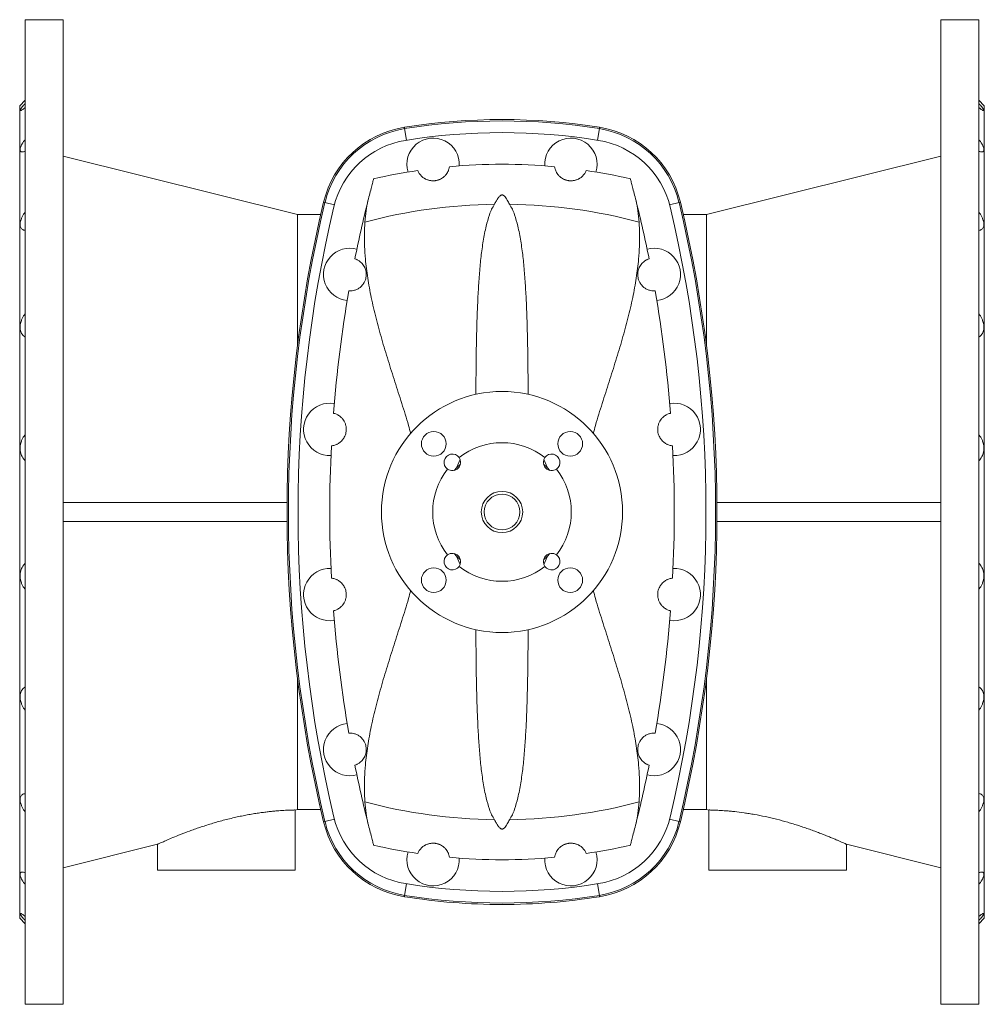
# Model space of a CAD drawing. Header units: millimetres. Extents: x -740 to 883, y 5 to 2082.
# Tile 1 of 3: x -740 to -40, y 5 to 720. Entities that reach past the tile are written whole.
import ezdxf

# ---------------------------------------------------------------- set-up
doc = ezdxf.new("R2010")
doc.units = ezdxf.units.MM

msp = doc.modelspace()

# ---------------------------------------------------------------- linework, layer by layer
at = {"color": 7, "linetype": 'Continuous', "lineweight": 15}
for p, q in [((-708.96, 719.58), (-736.46, 719.58)), ((-736.46, 4.58), (-736.46, 719.58)), ((-708.96, 4.58), (-708.96, 719.58)), ((-44.46, 719.58), (-71.96, 719.58)), ((-71.96, 4.58), (-71.96, 719.58)), ((-44.46, 4.58), (-44.46, 719.58)), ((-736.46, 661.08), (-740.46, 657.08)), ((-40.46, 657.08), (-44.46, 661.08)), ((-740.46, 67.08), (-740.46, 657.08)), ((-40.46, 67.08), (-40.46, 657.08)), ((-538.96, 578.08), (-708.96, 620.46)), ((-71.96, 620.46), (-241.96, 578.08)), ((-522, 578.08), (-538.96, 578.08)), ((-538.96, 482.22), (-538.96, 578.08)), ((-241.96, 578.08), (-258.92, 578.08)), ((-241.96, 482.22), (-241.96, 578.08)), ((-423.41, 394.17), (-420.9, 400.24)), ((-357.51, 394.17), (-360.02, 400.24)), ((-546.44, 369.08), (-708.96, 369.08)), ((-234.49, 369.08), (-71.96, 369.08)), ((-546.44, 355.08), (-708.96, 355.08)), ((-234.49, 355.08), (-71.96, 355.08)), ((-423.41, 329.98), (-420.9, 323.92)), ((-357.51, 329.98), (-360.02, 323.92)), ((-538.96, 241.94), (-538.96, 146.08)), ((-241.96, 241.94), (-241.96, 146.08)), ((-540.62, 145.66), (-538.96, 146.08)), ((-540.46, 102.08), (-540.46, 145.7)), ((-538.96, 146.08), (-522, 146.08)), ((-258.92, 146.08), (-241.96, 146.08)), ((-241.96, 146.08), (-240.32, 145.67)), ((-240.46, 145.7), (-240.46, 102.08)), ((-708.96, 103.69), (-640.43, 120.78)), ((-640.46, 120.78), (-640.46, 102.08)), ((-140.5, 120.78), (-71.96, 103.69)), ((-140.46, 102.08), (-140.46, 120.79)), ((-540.46, 102.08), (-640.46, 102.08)), ((-140.46, 102.08), (-240.46, 102.08)), ((-740.46, 67.08), (-736.46, 63.08)), ((-44.46, 63.08), (-40.46, 67.08)), ((-736.46, 4.58), (-708.96, 4.58)), ((-71.96, 4.58), (-44.46, 4.58))]:
    msp.add_line(p, q, dxfattribs=at)
at = {"color": 8, "linetype": 'Continuous', "lineweight": 0}
for p, q in [((-461.11, 640.45), (-459.77, 632.07)), ((-319.81, 640.45), (-321.15, 632.07)), ((-518.91, 586.88), (-512.08, 585.25)), ((-262.01, 586.88), (-268.84, 585.25)), ((-518.91, 137.27), (-512.08, 138.91)), ((-262.01, 137.27), (-268.84, 138.91)), ((-461.11, 83.71), (-459.77, 92.08)), ((-319.81, 83.71), (-321.15, 92.08))]:
    msp.add_line(p, q, dxfattribs=at)
at = {"color": 8, "linetype": 'Continuous', "lineweight": 0, "flags": 128}
for points in [[(-461.11, 640.45), (-461.19, 640.97), (-461.26, 641.38), (-461.27, 641.43)], [(-319.81, 640.45), (-319.73, 640.97), (-319.66, 641.38), (-319.65, 641.43)], [(-518.91, 586.88), (-519.43, 587.01), (-519.83, 587.1), (-519.88, 587.12)], [(-262.01, 586.88), (-261.49, 587.01), (-261.09, 587.1), (-261.04, 587.12)], [(-518.91, 137.27), (-519.43, 137.15), (-519.83, 137.05), (-519.88, 137.04)], [(-262.01, 137.27), (-261.49, 137.15), (-261.09, 137.05), (-261.04, 137.04)], [(-461.11, 83.71), (-461.19, 83.18), (-461.26, 82.77), (-461.27, 82.72)], [(-319.81, 83.71), (-319.73, 83.18), (-319.66, 82.77), (-319.65, 82.72)]]:
    msp.add_lwpolyline(points, dxfattribs=at)
at = {"color": 7, "linetype": 'Continuous', "lineweight": 15, "flags": 128}
for points in [[(-420.69, 396.75), (-423.47, 394.12), (-425.14, 392.3)], [(-355.78, 392.3), (-357.45, 394.12), (-360.24, 396.75)], [(-425.14, 331.85), (-423.47, 330.04), (-420.69, 327.4)], [(-360.24, 327.4), (-357.45, 330.04), (-355.78, 331.85)]]:
    msp.add_lwpolyline(points, dxfattribs=at)
at = {"color": 7, "linetype": 'Continuous', "lineweight": 15}
for centre, radius in [((-390.46, 362.08), 87.5), ((-439.96, 411.58), 9), ((-340.96, 411.58), 9), ((-390.46, 362.08), 15), ((-390.46, 362.08), 13), ((-439.96, 312.58), 9), ((-340.96, 312.58), 9)]:
    msp.add_circle(centre, radius, dxfattribs=at)
for centre, radius, start, end in [((-390.46, 200.08), 447, 80.88549, 99.11451), ((-390.46, 200.08), 446, 80.88549, 99.11451), ((-449.86, 570.34), 72, 99.11451, 166.52867), ((-449.86, 570.34), 71, 99.11451, 166.52867), ((-390.46, 198.58), 439, 80.82789, 99.17211), ((-331.06, 570.34), 71, 13.47133, 80.88549), ((-331.06, 570.34), 72, 13.47133, 80.88549), ((-450.24, 568.78), 64, 99.17211, 166.63145), ((-440.46, 614.58), 19, 356.50187, 197.2054), ((-340.46, 614.58), 19, 342.7946, 183.49813), ((-330.69, 568.78), 64, 13.36855, 80.82789), ((-390.46, 198.58), 416, 98.44845, 102.94025), ((-390.46, 198.58), 416, 84.74118, 95.25882), ((-390.46, 198.58), 416, 77.05975, 81.55155), ((419.54, 362.08), 966, 166.52867, 193.47133), ((419.54, 362.08), 965, 166.52867, 193.47133), ((419.54, 362.08), 935, 166.01857, 168.65718), ((-1200.46, 362.08), 935, 11.34282, 13.98143), ((-1200.46, 362.08), 965, 346.52867, 13.47133), ((-1200.46, 362.08), 966, 346.52867, 13.47133), ((419.54, 362.08), 958, 166.63145, 193.36855), ((-390.46, 198.58), 387.04, 90.80162, 104.88759), ((-390.46, 198.58), 387.04, 75.11241, 89.19838), ((-1200.46, 362.08), 958, 346.63145, 13.36855), ((-500.96, 534.58), 19, 74.20687, 264.56509), ((-279.96, 534.58), 19, 275.43491, 105.79313), ((419.54, 362.08), 935, 170.11479, 175.6032), ((-1200.46, 362.08), 935, 4.3968, 9.88521), ((-515.46, 422.08), 19, 79.94067, 272.71593), ((-265.46, 422.08), 19, 267.28407, 100.05933), ((419.54, 362.08), 935, 177.0534, 182.9466), ((-390.46, 362.08), 50.3, 51.74496, 128.25504), ((-1200.46, 362.08), 935, 357.0534, 2.9466), ((-426.52, 398.14), 6, 34.93941, 235.06059), ((-426.52, 398.14), 6, 235.06059, 34.93941), ((-354.4, 398.14), 6, 145.06059, 304.93941), ((-354.4, 398.14), 6, 304.93941, 145.06059), ((-390.46, 362.08), 50.3, 141.74496, 218.25504), ((-390.46, 362.08), 50.3, 321.74496, 38.25504), ((-426.52, 326.02), 6, 124.93941, 325.06059), ((-426.52, 326.02), 6, 325.06059, 124.93941), ((-354.4, 326.02), 6, 55.06059, 214.93941), ((-354.4, 326.02), 6, 214.93941, 55.06059), ((-390.46, 362.08), 50.3, 231.74496, 308.25504), ((-515.46, 302.08), 19, 87.28407, 280.05933), ((-265.46, 302.08), 19, 259.94067, 92.71593), ((419.54, 362.08), 935, 184.3968, 189.88521), ((-1200.46, 362.08), 935, 350.11479, 355.6032), ((-500.96, 189.58), 19, 95.43491, 285.79313), ((-279.96, 189.58), 19, 254.20687, 84.56509), ((419.54, 362.08), 935, 191.34282, 193.98143), ((-1200.46, 362.08), 935, 346.01857, 348.65718), ((-390.46, 525.58), 387.04, 255.11241, 269.19838), ((-390.46, 525.58), 387.04, 270.80162, 284.88759), ((-449.86, 153.81), 72, 193.47133, 260.88549), ((-449.86, 153.81), 71, 193.47133, 260.88549), ((-450.24, 155.37), 64, 193.36855, 260.82789), ((-330.69, 155.37), 64, 279.17211, 346.63145), ((-331.06, 153.81), 71, 279.11451, 346.52867), ((-331.06, 153.81), 72, 279.11451, 346.52867), ((-390.46, 525.58), 416, 257.05975, 261.55155), ((-440.46, 109.58), 19, 162.7946, 3.49813), ((-340.46, 109.58), 19, 176.50187, 17.2054), ((-390.46, 525.58), 416, 278.44845, 282.94025), ((-390.46, 525.58), 416, 264.74118, 275.25882), ((-390.46, 525.58), 439, 260.82789, 279.17211), ((-390.46, 524.08), 447, 260.88549, 270), ((-390.46, 524.08), 446, 260.88549, 279.11451), ((-390.46, 524.08), 447, 270, 279.11451)]:
    msp.add_arc(centre, radius, start, end, dxfattribs=at)
for points, knots in [([(-736.46, 655.73), (-736.89, 655.4), (-737.75, 654.75), (-738.76, 654.07), (-739.51, 653.65), (-740, 653.47), (-740.23, 653.56), (-740.19, 653.98), (-739.65, 654.88), (-738.67, 656.17), (-737.65, 657.4), (-736.85, 658.31), (-736.46, 658.75)], [0, 0, 0, 0, 0.104721, 0.209316, 0.295506, 0.381611, 0.468327, 0.555021, 0.707848, 0.806589, 0.905459, 1, 1, 1, 1]), ([(-44.46, 655.73), (-44.03, 655.4), (-43.17, 654.75), (-42.16, 654.07), (-41.41, 653.65), (-40.92, 653.47), (-40.69, 653.56), (-40.73, 653.98), (-41.27, 654.88), (-42.25, 656.17), (-43.27, 657.4), (-44.07, 658.31), (-44.46, 658.75)], [0, 0, 0, 0, 0.104721, 0.209316, 0.295506, 0.381611, 0.468327, 0.555021, 0.707848, 0.806589, 0.905459, 1, 1, 1, 1]), ([(-736.46, 623.97), (-736.89, 623.83), (-737.75, 623.57), (-738.76, 623.5), (-739.51, 623.69), (-740, 624.11), (-740.23, 624.8), (-740.19, 625.95), (-739.65, 627.55), (-738.67, 629.42), (-737.65, 631.07), (-736.85, 632.18), (-736.46, 632.73)], [0, 0, 0, 0, 0.104721, 0.209316, 0.295506, 0.381611, 0.468327, 0.55502, 0.707848, 0.806588, 0.905458, 1, 1, 1, 1]), ([(-44.46, 623.97), (-44.03, 623.83), (-43.17, 623.57), (-42.16, 623.5), (-41.41, 623.69), (-40.92, 624.11), (-40.69, 624.8), (-40.73, 625.95), (-41.27, 627.55), (-42.25, 629.42), (-43.27, 631.07), (-44.07, 632.18), (-44.46, 632.73)], [0, 0, 0, 0, 0.104721, 0.209316, 0.295506, 0.381611, 0.468327, 0.55502, 0.707848, 0.806588, 0.905458, 1, 1, 1, 1]), ([(-428.59, 612.83), (-428.66, 612.35), (-428.77, 611.75), (-429.1, 610.7), (-429.23, 610.31), (-429.58, 609.49), (-429.79, 609.06), (-430.33, 608.12), (-430.66, 607.62), (-431.29, 606.84), (-431.52, 606.57), (-432.03, 606.03), (-432.32, 605.76), (-432.96, 605.2), (-433.33, 604.91), (-434.15, 604.36), (-434.61, 604.08), (-435.4, 603.7), (-435.67, 603.57), (-436.26, 603.33), (-436.57, 603.22), (-437.23, 603.02), (-437.57, 602.92), (-438.11, 602.81), (-438.29, 602.77), (-438.65, 602.71), (-439.02, 602.66), (-439.39, 602.62), (-439.76, 602.6), (-439.94, 602.59), (-440.49, 602.57), (-440.84, 602.58), (-441.53, 602.62), (-441.87, 602.66), (-442.49, 602.75), (-442.79, 602.8), (-443.36, 602.93), (-443.64, 603), (-444.15, 603.16), (-444.39, 603.24), (-445.09, 603.49), (-445.5, 603.68), (-446.08, 603.97), (-446.26, 604.07), (-446.61, 604.27), (-446.77, 604.37), (-447.25, 604.67), (-447.53, 604.88), (-448.32, 605.48), (-448.75, 605.89), (-449.32, 606.48), (-449.49, 606.67), (-449.81, 607.05), (-449.95, 607.23), (-450.35, 607.77), (-450.58, 608.11), (-451.15, 609.06), (-451.4, 609.61), (-451.58, 610.06)], [0, 0, 0, 0, 0.125, 0.125, 0.1875, 0.1875, 0.25, 0.25, 0.3125, 0.3125, 0.34375, 0.34375, 0.375, 0.375, 0.40625, 0.40625, 0.4375, 0.4375, 0.453125, 0.453125, 0.46875, 0.46875, 0.484375, 0.484375, 0.492187, 0.492187, 0.5, 0.507812, 0.507812, 0.515625, 0.515625, 0.53125, 0.53125, 0.546875, 0.546875, 0.5625, 0.5625, 0.578125, 0.578125, 0.59375, 0.59375, 0.625, 0.625, 0.640625, 0.640625, 0.65625, 0.65625, 0.6875, 0.6875, 0.75, 0.75, 0.78125, 0.78125, 0.8125, 0.8125, 0.875, 0.875, 1, 1, 1, 1]), ([(-352.33, 612.83), (-352.26, 612.35), (-352.15, 611.75), (-351.82, 610.7), (-351.69, 610.31), (-351.34, 609.49), (-351.13, 609.06), (-350.59, 608.12), (-350.26, 607.62), (-349.64, 606.84), (-349.41, 606.57), (-348.89, 606.03), (-348.61, 605.76), (-347.96, 605.2), (-347.59, 604.91), (-346.77, 604.36), (-346.31, 604.08), (-345.53, 603.7), (-345.25, 603.57), (-344.66, 603.33), (-344.35, 603.22), (-343.69, 603.02), (-343.35, 602.92), (-342.81, 602.81), (-342.63, 602.77), (-342.27, 602.71), (-341.9, 602.66), (-341.53, 602.62), (-341.17, 602.6), (-340.98, 602.59), (-340.43, 602.57), (-340.08, 602.58), (-339.39, 602.62), (-339.06, 602.66), (-338.43, 602.75), (-338.13, 602.8), (-337.56, 602.93), (-337.29, 603), (-336.77, 603.16), (-336.53, 603.24), (-335.83, 603.49), (-335.42, 603.68), (-334.84, 603.97), (-334.66, 604.07), (-334.31, 604.27), (-334.15, 604.37), (-333.68, 604.67), (-333.39, 604.88), (-332.6, 605.48), (-332.17, 605.89), (-331.6, 606.48), (-331.43, 606.67), (-331.11, 607.05), (-330.97, 607.23), (-330.57, 607.77), (-330.35, 608.11), (-329.78, 609.06), (-329.52, 609.61), (-329.34, 610.06)], [0, 0, 0, 0, 0.125, 0.125, 0.1875, 0.1875, 0.25, 0.25, 0.3125, 0.3125, 0.34375, 0.34375, 0.375, 0.375, 0.40625, 0.40625, 0.4375, 0.4375, 0.453125, 0.453125, 0.46875, 0.46875, 0.484375, 0.484375, 0.492187, 0.492187, 0.5, 0.507812, 0.507812, 0.515625, 0.515625, 0.53125, 0.53125, 0.546875, 0.546875, 0.5625, 0.5625, 0.578125, 0.578125, 0.59375, 0.59375, 0.625, 0.625, 0.640625, 0.640625, 0.65625, 0.65625, 0.6875, 0.6875, 0.75, 0.75, 0.78125, 0.78125, 0.8125, 0.8125, 0.875, 0.875, 1, 1, 1, 1]), ([(-487.76, 587.98), (-487.26, 589.97), (-486.8, 591.8), (-485.95, 595.14), (-485.56, 596.65), (-484.86, 599.33), (-484.55, 600.51), (-484.15, 602.03), (-484.02, 602.49), (-483.8, 603.32), (-483.7, 603.69), (-483.62, 604.01)], [0, 0, 0, 0, 0.25, 0.25, 0.5, 0.5, 0.75, 0.75, 0.875, 0.875, 1, 1, 1, 1]), ([(-293.16, 587.98), (-293.66, 589.97), (-294.12, 591.8), (-294.97, 595.14), (-295.36, 596.65), (-296.06, 599.33), (-296.37, 600.51), (-296.77, 602.03), (-296.9, 602.49), (-297.12, 603.32), (-297.22, 603.69), (-297.3, 604.01)], [0, 0, 0, 0, 0.25, 0.25, 0.5, 0.5, 0.75, 0.75, 0.875, 0.875, 1, 1, 1, 1]), ([(-489.9, 572.62), (-489.68, 575.41), (-489.25, 581), (-488.26, 585.65), (-487.76, 587.98)], [0, 0, 0, 0, 0.497232, 1, 1, 1, 1]), ([(-395.88, 585.58), (-395.43, 586.44), (-394.68, 587.87), (-393.62, 589.58), (-392.84, 590.68), (-392.17, 591.44), (-391.62, 591.92), (-391.1, 592.2), (-390.75, 592.3), (-390.42, 592.33), (-390.07, 592.29), (-389.49, 592.06), (-388.62, 591.35), (-387.65, 590.16), (-386.42, 588.16), (-385.59, 586.59), (-385.05, 585.58)], [0, 0, 0, 0, 0.168492, 0.280373, 0.35486, 0.404908, 0.453451, 0.473658, 0.490165, 0.500056, 0.514711, 0.534222, 0.583593, 0.691533, 0.799942, 1, 1, 1, 1]), ([(-291.02, 572.62), (-291.24, 575.41), (-291.67, 581), (-292.66, 585.65), (-293.16, 587.98)], [0, 0, 0, 0, 0.497232, 1, 1, 1, 1]), ([(-736.46, 566.57), (-736.89, 566.64), (-737.75, 566.79), (-738.76, 567.35), (-739.51, 568.13), (-740, 569.1), (-740.23, 570.32), (-740.19, 572.1), (-739.65, 574.23), (-738.67, 576.5), (-737.65, 578.4), (-736.85, 579.62), (-736.46, 580.22)], [0, 0, 0, 0, 0.104722, 0.209316, 0.295506, 0.381611, 0.468327, 0.555021, 0.707848, 0.806588, 0.905459, 1, 1, 1, 1]), ([(-395.88, 585.58), (-396.61, 584.36), (-398.09, 581.92), (-400.08, 576.63), (-402.24, 569.05), (-404.19, 558.9), (-405.7, 547.6), (-406.8, 535.79), (-407.66, 523.52), (-408.29, 510.8), (-408.77, 496.61), (-409.12, 480.88), (-409.33, 464.1), (-409.38, 452.8), (-409.41, 447.41)], [0, 0, 0, 0, 0.034192, 0.068461, 0.138483, 0.225917, 0.313452, 0.400938, 0.490571, 0.580257, 0.669895, 0.78323, 0.896566, 1, 1, 1, 1]), ([(-385.05, 585.58), (-384.31, 584.36), (-382.83, 581.92), (-380.84, 576.63), (-378.68, 569.05), (-376.73, 558.9), (-375.22, 547.6), (-374.12, 535.79), (-373.26, 523.52), (-372.63, 510.8), (-372.15, 496.61), (-371.8, 480.88), (-371.59, 464.08), (-371.54, 452.76), (-371.51, 447.35)], [0, 0, 0, 0, 0.034178, 0.068432, 0.138424, 0.225821, 0.313319, 0.400768, 0.490363, 0.580011, 0.669611, 0.782898, 0.896187, 1, 1, 1, 1]), ([(-44.46, 566.57), (-44.03, 566.64), (-43.17, 566.79), (-42.16, 567.35), (-41.41, 568.13), (-40.92, 569.1), (-40.69, 570.32), (-40.73, 572.1), (-41.27, 574.23), (-42.25, 576.5), (-43.27, 578.4), (-44.07, 579.62), (-44.46, 580.22)], [0, 0, 0, 0, 0.104722, 0.209316, 0.295506, 0.381611, 0.468327, 0.555021, 0.707848, 0.806588, 0.905459, 1, 1, 1, 1]), ([(-456.69, 419.08), (-457.23, 421.05), (-459.25, 428.47), (-463.2, 441.02), (-468.21, 456.72), (-473.16, 472.26), (-477.79, 487.67), (-481.95, 502.91), (-485.41, 517.71), (-488.04, 532.03), (-489.59, 544.4), (-490.28, 554.99), (-490.42, 563.96), (-490.07, 569.74), (-489.9, 572.62)], [0, 0, 0, 0, 0.0343022, 0.1294487, 0.2246747, 0.3198279, 0.417713, 0.5156833, 0.6135445, 0.7091277, 0.8047035, 0.8697906, 0.9349191, 1, 1, 1, 1]), ([(-324.25, 419.03), (-323.71, 421.01), (-321.67, 428.45), (-317.72, 441.02), (-312.71, 456.72), (-307.76, 472.26), (-303.13, 487.67), (-298.97, 502.91), (-295.51, 517.71), (-292.88, 532.03), (-291.34, 544.4), (-290.65, 554.99), (-290.5, 563.96), (-290.85, 569.74), (-291.02, 572.62)], [0, 0, 0, 0, 0.034613, 0.129729, 0.224925, 0.320047, 0.417901, 0.515839, 0.613669, 0.709221, 0.804766, 0.869833, 0.93494, 1, 1, 1, 1]), ([(-501.58, 522.59), (-501.47, 522.59), (-501.31, 522.57), (-500.3, 522.58), (-499.19, 522.69), (-497.6, 523), (-495.64, 523.74), (-493.82, 524.87), (-492.42, 526.1), (-491.38, 527.28), (-490.4, 528.77), (-489.64, 530.45), (-489.15, 532.26), (-488.93, 534.06), (-488.99, 536.14), (-489.43, 538.11), (-490.11, 539.8), (-490.98, 541.31), (-491.99, 542.61), (-493.46, 544.02), (-494.84, 544.93), (-495.96, 545.5), (-496.93, 545.89), (-497.09, 545.94), (-497.2, 545.97)], [0, 0, 0, 0, 0.10777, 0.162218, 0.21666, 0.281374, 0.346659, 0.394811, 0.418867, 0.443332, 0.463711, 0.484248, 0.499134, 0.514046, 0.532398, 0.560784, 0.58796, 0.615767, 0.656376, 0.69703, 0.780366, 0.834982, 0.889605, 1, 1, 1, 1]), ([(-279.34, 522.59), (-279.45, 522.59), (-279.61, 522.57), (-280.62, 522.58), (-281.73, 522.69), (-283.32, 523), (-285.29, 523.74), (-287.1, 524.87), (-288.5, 526.1), (-289.54, 527.28), (-290.52, 528.77), (-291.28, 530.45), (-291.78, 532.26), (-292, 534.06), (-291.93, 536.14), (-291.49, 538.11), (-290.81, 539.8), (-289.94, 541.31), (-288.93, 542.61), (-287.47, 544.02), (-286.09, 544.93), (-284.96, 545.5), (-283.99, 545.89), (-283.83, 545.94), (-283.72, 545.97)], [0, 0, 0, 0, 0.10777, 0.162218, 0.21666, 0.281374, 0.346659, 0.394811, 0.418867, 0.443332, 0.463711, 0.484248, 0.499134, 0.514046, 0.532398, 0.560784, 0.58796, 0.615767, 0.656376, 0.69703, 0.780366, 0.834982, 0.889605, 1, 1, 1, 1]), ([(-736.46, 489.15), (-736.89, 489.43), (-737.75, 489.97), (-738.76, 491.1), (-739.51, 492.4), (-740, 493.83), (-740.23, 495.46), (-740.19, 497.68), (-739.65, 500.14), (-738.67, 502.6), (-737.65, 504.56), (-736.85, 505.76), (-736.46, 506.35)], [0, 0, 0, 0, 0.104722, 0.209317, 0.295507, 0.381611, 0.468327, 0.555021, 0.707849, 0.806589, 0.905459, 1, 1, 1, 1]), ([(-44.46, 489.15), (-44.03, 489.43), (-43.17, 489.97), (-42.16, 491.1), (-41.41, 492.4), (-40.92, 493.83), (-40.69, 495.46), (-40.73, 497.68), (-41.27, 500.14), (-42.25, 502.6), (-43.27, 504.56), (-44.07, 505.76), (-44.46, 506.35)], [0, 0, 0, 0, 0.104722, 0.209317, 0.295507, 0.381611, 0.468327, 0.555021, 0.707849, 0.806589, 0.905459, 1, 1, 1, 1]), ([(-514.22, 410.14), (-514.12, 410.15), (-513.96, 410.16), (-512.95, 410.33), (-511.9, 410.6), (-510.49, 411.11), (-508.98, 411.92), (-507.58, 412.99), (-506.56, 413.99), (-505.66, 415.11), (-504.88, 416.35), (-504.16, 417.89), (-503.66, 419.7), (-503.44, 421.43), (-503.47, 423.2), (-503.82, 425.26), (-504.54, 427.19), (-505.47, 428.8), (-506.59, 430.22), (-507.82, 431.39), (-509.08, 432.27), (-510.18, 432.88), (-511.4, 433.4), (-512.47, 433.71), (-512.63, 433.74), (-512.71, 433.76)], [0, 0, 0, 0, 0.10985, 0.165359, 0.220863, 0.280209, 0.339983, 0.37225, 0.404804, 0.424583, 0.444632, 0.468621, 0.486324, 0.501086, 0.515858, 0.534954, 0.565338, 0.595312, 0.625968, 0.672071, 0.718227, 0.765524, 0.812831, 0.906067, 1, 1, 1, 1]), ([(-266.7, 410.14), (-266.8, 410.15), (-266.96, 410.16), (-267.97, 410.33), (-269.02, 410.6), (-270.43, 411.11), (-271.94, 411.92), (-273.34, 412.99), (-274.36, 413.99), (-275.26, 415.11), (-276.05, 416.35), (-276.76, 417.89), (-277.27, 419.7), (-277.48, 421.43), (-277.45, 423.2), (-277.1, 425.26), (-276.38, 427.19), (-275.45, 428.8), (-274.33, 430.22), (-273.1, 431.39), (-271.84, 432.27), (-270.74, 432.88), (-269.52, 433.4), (-268.45, 433.71), (-268.29, 433.74), (-268.21, 433.76)], [0, 0, 0, 0, 0.10985, 0.165359, 0.220863, 0.280209, 0.339983, 0.37225, 0.404804, 0.424583, 0.444632, 0.468621, 0.486324, 0.501086, 0.515858, 0.534954, 0.565338, 0.595312, 0.625968, 0.672071, 0.718227, 0.765524, 0.812831, 0.906067, 1, 1, 1, 1]), ([(-736.46, 399.3), (-736.89, 399.74), (-737.75, 400.64), (-738.76, 402.22), (-739.51, 403.91), (-740, 405.66), (-740.23, 407.54), (-740.19, 409.99), (-739.65, 412.54), (-738.67, 414.94), (-737.65, 416.78), (-736.85, 417.84), (-736.46, 418.36)], [0, 0, 0, 0, 0.104721, 0.209317, 0.295506, 0.381611, 0.468327, 0.55502, 0.707848, 0.806589, 0.905458, 1, 1, 1, 1]), ([(-44.46, 399.3), (-44.03, 399.74), (-43.17, 400.64), (-42.16, 402.22), (-41.41, 403.91), (-40.92, 405.66), (-40.69, 407.54), (-40.73, 409.99), (-41.27, 412.54), (-42.25, 414.94), (-43.27, 416.78), (-44.07, 417.84), (-44.46, 418.36)], [0, 0, 0, 0, 0.104721, 0.209317, 0.295506, 0.381611, 0.468327, 0.55502, 0.707848, 0.806589, 0.905458, 1, 1, 1, 1]), ([(-736.46, 324.86), (-736.89, 324.41), (-737.75, 323.52), (-738.76, 321.93), (-739.51, 320.25), (-740, 318.5), (-740.23, 316.61), (-740.19, 314.16), (-739.65, 311.62), (-738.67, 309.22), (-737.65, 307.38), (-736.85, 306.32), (-736.46, 305.8)], [0, 0, 0, 0, 0.104721, 0.209317, 0.295506, 0.381611, 0.468327, 0.55502, 0.707848, 0.806589, 0.905458, 1, 1, 1, 1]), ([(-44.46, 324.86), (-44.03, 324.41), (-43.17, 323.52), (-42.16, 321.93), (-41.41, 320.25), (-40.92, 318.5), (-40.69, 316.61), (-40.73, 314.16), (-41.27, 311.62), (-42.25, 309.22), (-43.27, 307.38), (-44.07, 306.32), (-44.46, 305.8)], [0, 0, 0, 0, 0.104721, 0.209317, 0.295506, 0.381611, 0.468327, 0.55502, 0.707848, 0.806589, 0.905458, 1, 1, 1, 1]), ([(-514.22, 314.01), (-514.12, 314.01), (-513.96, 313.99), (-512.95, 313.83), (-511.9, 313.56), (-510.49, 313.04), (-508.98, 312.23), (-507.58, 311.17), (-506.56, 310.17), (-505.66, 309.04), (-504.88, 307.81), (-504.16, 306.27), (-503.66, 304.46), (-503.44, 302.73), (-503.47, 300.95), (-503.82, 298.89), (-504.54, 296.97), (-505.47, 295.35), (-506.59, 293.93), (-507.82, 292.76), (-509.08, 291.88), (-510.18, 291.28), (-511.4, 290.76), (-512.47, 290.45), (-512.63, 290.41), (-512.71, 290.4)], [0, 0, 0, 0, 0.10985, 0.165359, 0.220863, 0.280209, 0.339983, 0.37225, 0.404804, 0.424583, 0.444632, 0.468621, 0.486324, 0.501086, 0.515858, 0.534954, 0.565338, 0.595312, 0.625968, 0.672071, 0.718227, 0.765524, 0.812831, 0.906067, 1, 1, 1, 1]), ([(-266.7, 314.01), (-266.8, 314.01), (-266.96, 313.99), (-267.97, 313.83), (-269.02, 313.56), (-270.43, 313.04), (-271.94, 312.23), (-273.34, 311.17), (-274.36, 310.17), (-275.26, 309.04), (-276.05, 307.81), (-276.76, 306.27), (-277.27, 304.46), (-277.48, 302.73), (-277.45, 300.95), (-277.1, 298.89), (-276.38, 296.97), (-275.45, 295.35), (-274.33, 293.93), (-273.1, 292.76), (-271.84, 291.88), (-270.74, 291.28), (-269.52, 290.76), (-268.45, 290.45), (-268.29, 290.41), (-268.21, 290.4)], [0, 0, 0, 0, 0.10985, 0.165359, 0.220863, 0.280209, 0.339983, 0.37225, 0.404804, 0.424583, 0.444632, 0.468621, 0.486324, 0.501086, 0.515858, 0.534954, 0.565338, 0.595312, 0.625968, 0.672071, 0.718227, 0.765524, 0.812831, 0.906067, 1, 1, 1, 1]), ([(-456.67, 305.14), (-457.21, 303.15), (-459.25, 295.7), (-463.2, 283.14), (-468.21, 267.43), (-473.16, 251.9), (-477.79, 236.49), (-481.95, 221.25), (-485.41, 206.45), (-488.04, 192.12), (-489.59, 179.76), (-490.28, 169.16), (-490.42, 160.19), (-490.07, 154.42), (-489.9, 151.53)], [0, 0, 0, 0, 0.03466, 0.129772, 0.224962, 0.32008, 0.417929, 0.515863, 0.613688, 0.709236, 0.804776, 0.869839, 0.934943, 1, 1, 1, 1]), ([(-324.2, 304.97), (-323.68, 303.04), (-321.66, 295.65), (-317.72, 283.14), (-312.71, 267.43), (-307.76, 251.9), (-303.13, 236.49), (-298.97, 221.25), (-295.51, 206.45), (-292.88, 192.12), (-291.34, 179.76), (-290.65, 169.16), (-290.5, 160.19), (-290.85, 154.42), (-291.02, 151.53)], [0, 0, 0, 0, 0.0337136, 0.1289181, 0.2242021, 0.3194133, 0.4173581, 0.5153881, 0.613309, 0.7089504, 0.8045845, 0.8697112, 0.9348794, 1, 1, 1, 1]), ([(-395.88, 138.58), (-396.61, 139.8), (-398.09, 142.23), (-400.08, 147.52), (-402.24, 155.11), (-404.19, 165.25), (-405.7, 176.56), (-406.8, 188.36), (-407.66, 200.63), (-408.29, 213.35), (-408.77, 227.54), (-409.12, 243.27), (-409.33, 260.09), (-409.38, 271.41), (-409.41, 276.83)], [0, 0, 0, 0, 0.034172, 0.068421, 0.138402, 0.225785, 0.313269, 0.400704, 0.490284, 0.579919, 0.669504, 0.782773, 0.896043, 1, 1, 1, 1]), ([(-385.05, 138.58), (-384.31, 139.8), (-382.83, 142.23), (-380.84, 147.52), (-378.68, 155.11), (-376.73, 165.25), (-375.22, 176.56), (-374.12, 188.36), (-373.26, 200.63), (-372.63, 213.35), (-372.15, 227.54), (-371.8, 243.27), (-371.59, 260.03), (-371.54, 271.31), (-371.51, 276.67)], [0, 0, 0, 0, 0.034208, 0.068492, 0.138546, 0.226019, 0.313594, 0.401119, 0.490792, 0.580519, 0.670197, 0.783584, 0.896972, 1, 1, 1, 1]), ([(-736.46, 235), (-736.89, 234.73), (-737.75, 234.18), (-738.76, 233.06), (-739.51, 231.76), (-740, 230.33), (-740.23, 228.69), (-740.19, 226.47), (-739.65, 224.01), (-738.67, 221.56), (-737.65, 219.59), (-736.85, 218.39), (-736.46, 217.81)], [0, 0, 0, 0, 0.104722, 0.209317, 0.295507, 0.381611, 0.468327, 0.555021, 0.707849, 0.806589, 0.905459, 1, 1, 1, 1]), ([(-44.46, 235), (-44.03, 234.73), (-43.17, 234.18), (-42.16, 233.06), (-41.41, 231.76), (-40.92, 230.33), (-40.69, 228.69), (-40.73, 226.47), (-41.27, 224.01), (-42.25, 221.56), (-43.27, 219.59), (-44.07, 218.39), (-44.46, 217.81)], [0, 0, 0, 0, 0.104722, 0.209317, 0.295507, 0.381611, 0.468327, 0.555021, 0.707849, 0.806589, 0.905459, 1, 1, 1, 1]), ([(-501.58, 201.56), (-501.47, 201.57), (-501.31, 201.58), (-500.3, 201.57), (-499.19, 201.47), (-497.6, 201.15), (-495.64, 200.42), (-493.82, 199.29), (-492.42, 198.05), (-491.38, 196.87), (-490.4, 195.38), (-489.64, 193.7), (-489.15, 191.89), (-488.93, 190.1), (-488.99, 188.02), (-489.43, 186.05), (-490.11, 184.36), (-490.98, 182.84), (-491.99, 181.54), (-493.46, 180.14), (-494.84, 179.22), (-495.96, 178.65), (-496.93, 178.26), (-497.09, 178.22), (-497.2, 178.18)], [0, 0, 0, 0, 0.10777, 0.162218, 0.21666, 0.281374, 0.346659, 0.394811, 0.418867, 0.443332, 0.463711, 0.484248, 0.499134, 0.514046, 0.532398, 0.560784, 0.58796, 0.615767, 0.656376, 0.69703, 0.780366, 0.834982, 0.889605, 1, 1, 1, 1]), ([(-279.34, 201.56), (-279.45, 201.57), (-279.61, 201.58), (-280.62, 201.57), (-281.73, 201.47), (-283.32, 201.15), (-285.29, 200.42), (-287.1, 199.29), (-288.5, 198.05), (-289.54, 196.87), (-290.52, 195.38), (-291.28, 193.7), (-291.78, 191.89), (-292, 190.1), (-291.93, 188.02), (-291.49, 186.05), (-290.81, 184.36), (-289.94, 182.84), (-288.93, 181.54), (-287.47, 180.14), (-286.09, 179.22), (-284.96, 178.65), (-283.99, 178.26), (-283.83, 178.22), (-283.72, 178.18)], [0, 0, 0, 0, 0.10777, 0.162218, 0.21666, 0.281374, 0.346659, 0.394811, 0.418867, 0.443332, 0.463711, 0.484248, 0.499134, 0.514046, 0.532398, 0.560784, 0.58796, 0.615767, 0.656376, 0.69703, 0.780366, 0.834982, 0.889605, 1, 1, 1, 1]), ([(-736.46, 157.59), (-736.89, 157.51), (-737.75, 157.37), (-738.76, 156.81), (-739.51, 156.02), (-740, 155.05), (-740.23, 153.83), (-740.19, 152.06), (-739.65, 149.93), (-738.67, 147.65), (-737.65, 145.75), (-736.85, 144.53), (-736.46, 143.94)], [0, 0, 0, 0, 0.104722, 0.209316, 0.295506, 0.381611, 0.468327, 0.555021, 0.707848, 0.806588, 0.905459, 1, 1, 1, 1]), ([(-44.46, 157.59), (-44.03, 157.51), (-43.17, 157.37), (-42.16, 156.81), (-41.41, 156.02), (-40.92, 155.05), (-40.69, 153.83), (-40.73, 152.06), (-41.27, 149.93), (-42.25, 147.65), (-43.27, 145.75), (-44.07, 144.53), (-44.46, 143.94)], [0, 0, 0, 0, 0.104722, 0.209316, 0.295506, 0.381611, 0.468327, 0.555021, 0.707848, 0.806588, 0.905459, 1, 1, 1, 1]), ([(-489.9, 151.53), (-489.68, 148.75), (-489.25, 143.15), (-488.26, 138.51), (-487.76, 136.17)], [0, 0, 0, 0, 0.497232, 1, 1, 1, 1]), ([(-291.02, 151.53), (-291.24, 148.75), (-291.67, 143.15), (-292.66, 138.51), (-293.16, 136.17)], [0, 0, 0, 0, 0.497232, 1, 1, 1, 1]), ([(-640.44, 120.78), (-640.42, 120.79), (-640.37, 120.81), (-639.4, 121.26), (-637.15, 122.27), (-633.76, 123.76), (-629.33, 125.64), (-623.83, 127.88), (-618.4, 129.96), (-613.6, 131.7), (-609.71, 133.05), (-605.64, 134.4), (-601.41, 135.72), (-597.1, 136.99), (-592.68, 138.2), (-588.18, 139.35), (-583.74, 140.4), (-579.43, 141.32), (-575.25, 142.14), (-571.12, 142.87), (-567.19, 143.49), (-563.52, 143.99), (-560.1, 144.41), (-556.85, 144.76), (-552.88, 145.11), (-549.42, 145.35), (-546.56, 145.5), (-544.1, 145.61), (-542.25, 145.66), (-541.11, 145.69), (-540.51, 145.7), (-540.59, 145.7), (-540.63, 145.7)], [0, 0, 0, 0, 0.021775, 0.069371, 0.118318, 0.166604, 0.216113, 0.267927, 0.321041, 0.34891, 0.376779, 0.405422, 0.434064, 0.462491, 0.490918, 0.52024, 0.549561, 0.576827, 0.604093, 0.632234, 0.660374, 0.686341, 0.712308, 0.739052, 0.765796, 0.816993, 0.843346, 0.869699, 0.921304, 0.94787, 0.974436, 1, 1, 1, 1]), ([(-240.31, 145.7), (-240.36, 145.7), (-240.47, 145.7), (-240.01, 145.7), (-239.02, 145.67), (-237.29, 145.63), (-234.93, 145.53), (-232.14, 145.39), (-228.75, 145.17), (-224.84, 144.83), (-220.63, 144.4), (-216, 143.82), (-211.07, 143.07), (-205.97, 142.21), (-200.68, 141.17), (-195.32, 139.97), (-189.86, 138.64), (-184.39, 137.16), (-179.03, 135.57), (-175.01, 134.31), (-171.07, 133), (-167.21, 131.66), (-163.48, 130.31), (-159.92, 128.97), (-156.58, 127.66), (-153.45, 126.4), (-150.57, 125.21), (-148.04, 124.13), (-145.88, 123.19), (-144.07, 122.4), (-142.59, 121.73), (-141.5, 121.24), (-140.82, 120.94), (-140.48, 120.78), (-140.5, 120.79), (-140.5, 120.79)], [0, 0, 0, 0, 0.017087, 0.043799, 0.070511, 0.122431, 0.149171, 0.17591, 0.227722, 0.254415, 0.281109, 0.332501, 0.358972, 0.385443, 0.436694, 0.46305, 0.489406, 0.542032, 0.569059, 0.596086, 0.623778, 0.651471, 0.679922, 0.708372, 0.736845, 0.765316, 0.794681, 0.824044, 0.851366, 0.878687, 0.906956, 0.935223, 0.960235, 0.985246, 1, 1, 1, 1]), ([(-487.76, 136.17), (-487.26, 134.18), (-486.8, 132.35), (-485.95, 129.02), (-485.56, 127.51), (-484.86, 124.82), (-484.55, 123.64), (-484.15, 122.13), (-484.02, 121.67), (-483.8, 120.83), (-483.7, 120.46), (-483.62, 120.14)], [0, 0, 0, 0, 0.25, 0.25, 0.5, 0.5, 0.75, 0.75, 0.875, 0.875, 1, 1, 1, 1]), ([(-395.88, 138.58), (-395.43, 137.72), (-394.68, 136.29), (-393.62, 134.58), (-392.84, 133.48), (-392.17, 132.72), (-391.62, 132.23), (-391.1, 131.95), (-390.75, 131.85), (-390.42, 131.82), (-390.07, 131.87), (-389.49, 132.09), (-388.62, 132.8), (-387.65, 133.99), (-386.42, 135.99), (-385.59, 137.56), (-385.05, 138.58)], [0, 0, 0, 0, 0.168492, 0.280373, 0.35486, 0.404908, 0.453451, 0.473658, 0.490165, 0.500056, 0.514711, 0.534222, 0.583593, 0.691533, 0.799942, 1, 1, 1, 1]), ([(-293.16, 136.17), (-293.66, 134.18), (-294.12, 132.35), (-294.97, 129.02), (-295.36, 127.51), (-296.06, 124.82), (-296.37, 123.64), (-296.77, 122.13), (-296.9, 121.67), (-297.12, 120.83), (-297.22, 120.46), (-297.3, 120.14)], [0, 0, 0, 0, 0.25, 0.25, 0.5, 0.5, 0.75, 0.75, 0.875, 0.875, 1, 1, 1, 1]), ([(-428.59, 111.33), (-428.66, 111.81), (-428.77, 112.4), (-429.1, 113.46), (-429.23, 113.84), (-429.58, 114.66), (-429.79, 115.1), (-430.33, 116.04), (-430.66, 116.54), (-431.29, 117.32), (-431.52, 117.58), (-432.03, 118.13), (-432.32, 118.4), (-432.96, 118.96), (-433.33, 119.24), (-434.15, 119.8), (-434.61, 120.07), (-435.4, 120.46), (-435.67, 120.58), (-436.26, 120.82), (-436.57, 120.94), (-437.23, 121.14), (-437.57, 121.23), (-438.11, 121.35), (-438.29, 121.38), (-438.65, 121.44), (-439.02, 121.5), (-439.39, 121.53), (-439.76, 121.56), (-439.94, 121.57), (-440.49, 121.58), (-440.84, 121.58), (-441.53, 121.53), (-441.87, 121.5), (-442.49, 121.41), (-442.79, 121.35), (-443.36, 121.23), (-443.64, 121.15), (-444.15, 121), (-444.39, 120.92), (-445.09, 120.66), (-445.5, 120.47), (-446.08, 120.18), (-446.26, 120.08), (-446.61, 119.89), (-446.77, 119.79), (-447.25, 119.48), (-447.53, 119.28), (-448.32, 118.67), (-448.75, 118.27), (-449.32, 117.68), (-449.49, 117.48), (-449.81, 117.11), (-449.95, 116.92), (-450.35, 116.38), (-450.58, 116.04), (-451.15, 115.09), (-451.4, 114.54), (-451.58, 114.09)], [0, 0, 0, 0, 0.125, 0.125, 0.1875, 0.1875, 0.25, 0.25, 0.3125, 0.3125, 0.34375, 0.34375, 0.375, 0.375, 0.40625, 0.40625, 0.4375, 0.4375, 0.453125, 0.453125, 0.46875, 0.46875, 0.484375, 0.484375, 0.492187, 0.492187, 0.5, 0.507812, 0.507812, 0.515625, 0.515625, 0.53125, 0.53125, 0.546875, 0.546875, 0.5625, 0.5625, 0.578125, 0.578125, 0.59375, 0.59375, 0.625, 0.625, 0.640625, 0.640625, 0.65625, 0.65625, 0.6875, 0.6875, 0.75, 0.75, 0.78125, 0.78125, 0.8125, 0.8125, 0.875, 0.875, 1, 1, 1, 1]), ([(-352.33, 111.33), (-352.26, 111.81), (-352.15, 112.4), (-351.82, 113.46), (-351.69, 113.84), (-351.34, 114.66), (-351.13, 115.1), (-350.59, 116.04), (-350.26, 116.54), (-349.64, 117.32), (-349.41, 117.58), (-348.89, 118.13), (-348.61, 118.4), (-347.96, 118.96), (-347.59, 119.24), (-346.77, 119.8), (-346.31, 120.07), (-345.53, 120.46), (-345.25, 120.58), (-344.66, 120.82), (-344.35, 120.94), (-343.69, 121.14), (-343.35, 121.23), (-342.81, 121.35), (-342.63, 121.38), (-342.27, 121.44), (-341.9, 121.5), (-341.53, 121.53), (-341.17, 121.56), (-340.98, 121.57), (-340.43, 121.58), (-340.08, 121.58), (-339.39, 121.53), (-339.06, 121.5), (-338.43, 121.41), (-338.13, 121.35), (-337.56, 121.23), (-337.29, 121.15), (-336.77, 121), (-336.53, 120.92), (-335.83, 120.66), (-335.42, 120.47), (-334.84, 120.18), (-334.66, 120.08), (-334.31, 119.89), (-334.15, 119.79), (-333.68, 119.48), (-333.39, 119.28), (-332.6, 118.67), (-332.17, 118.27), (-331.6, 117.68), (-331.43, 117.48), (-331.11, 117.11), (-330.97, 116.92), (-330.57, 116.38), (-330.35, 116.04), (-329.78, 115.09), (-329.52, 114.54), (-329.34, 114.09)], [0, 0, 0, 0, 0.125, 0.125, 0.1875, 0.1875, 0.25, 0.25, 0.3125, 0.3125, 0.34375, 0.34375, 0.375, 0.375, 0.40625, 0.40625, 0.4375, 0.4375, 0.453125, 0.453125, 0.46875, 0.46875, 0.484375, 0.484375, 0.492187, 0.492187, 0.5, 0.507812, 0.507812, 0.515625, 0.515625, 0.53125, 0.53125, 0.546875, 0.546875, 0.5625, 0.5625, 0.578125, 0.578125, 0.59375, 0.59375, 0.625, 0.625, 0.640625, 0.640625, 0.65625, 0.65625, 0.6875, 0.6875, 0.75, 0.75, 0.78125, 0.78125, 0.8125, 0.8125, 0.875, 0.875, 1, 1, 1, 1]), ([(-736.46, 100.19), (-736.89, 100.32), (-737.75, 100.59), (-738.76, 100.65), (-739.51, 100.46), (-740, 100.04), (-740.23, 99.36), (-740.19, 98.2), (-739.65, 96.61), (-738.67, 94.74), (-737.65, 93.09), (-736.85, 91.97), (-736.46, 91.42)], [0, 0, 0, 0, 0.104721, 0.209316, 0.295506, 0.381611, 0.468327, 0.55502, 0.707848, 0.806588, 0.905458, 1, 1, 1, 1]), ([(-44.46, 100.19), (-44.03, 100.32), (-43.17, 100.59), (-42.16, 100.65), (-41.41, 100.46), (-40.92, 100.04), (-40.69, 99.36), (-40.73, 98.2), (-41.27, 96.61), (-42.25, 94.74), (-43.27, 93.09), (-44.07, 91.97), (-44.46, 91.42)], [0, 0, 0, 0, 0.104721, 0.209316, 0.295506, 0.381611, 0.468327, 0.55502, 0.707848, 0.806588, 0.905458, 1, 1, 1, 1]), ([(-736.46, 68.42), (-736.89, 68.75), (-737.75, 69.41), (-738.76, 70.09), (-739.51, 70.51), (-740, 70.68), (-740.23, 70.6), (-740.19, 70.17), (-739.65, 69.27), (-738.67, 67.99), (-737.65, 66.76), (-736.85, 65.85), (-736.46, 65.4)], [0, 0, 0, 0, 0.104721, 0.209316, 0.295506, 0.381611, 0.468327, 0.555021, 0.707848, 0.806589, 0.905459, 1, 1, 1, 1]), ([(-44.46, 68.42), (-44.03, 68.75), (-43.17, 69.41), (-42.16, 70.09), (-41.41, 70.51), (-40.92, 70.68), (-40.69, 70.6), (-40.73, 70.17), (-41.27, 69.27), (-42.25, 67.99), (-43.27, 66.76), (-44.07, 65.85), (-44.46, 65.4)], [0, 0, 0, 0, 0.104721, 0.209316, 0.295506, 0.381611, 0.468327, 0.555021, 0.707848, 0.806589, 0.905459, 1, 1, 1, 1])]:
    msp.add_open_spline(points, degree=3, knots=knots, dxfattribs=at)

doc.saveas('drawing.dxf')
